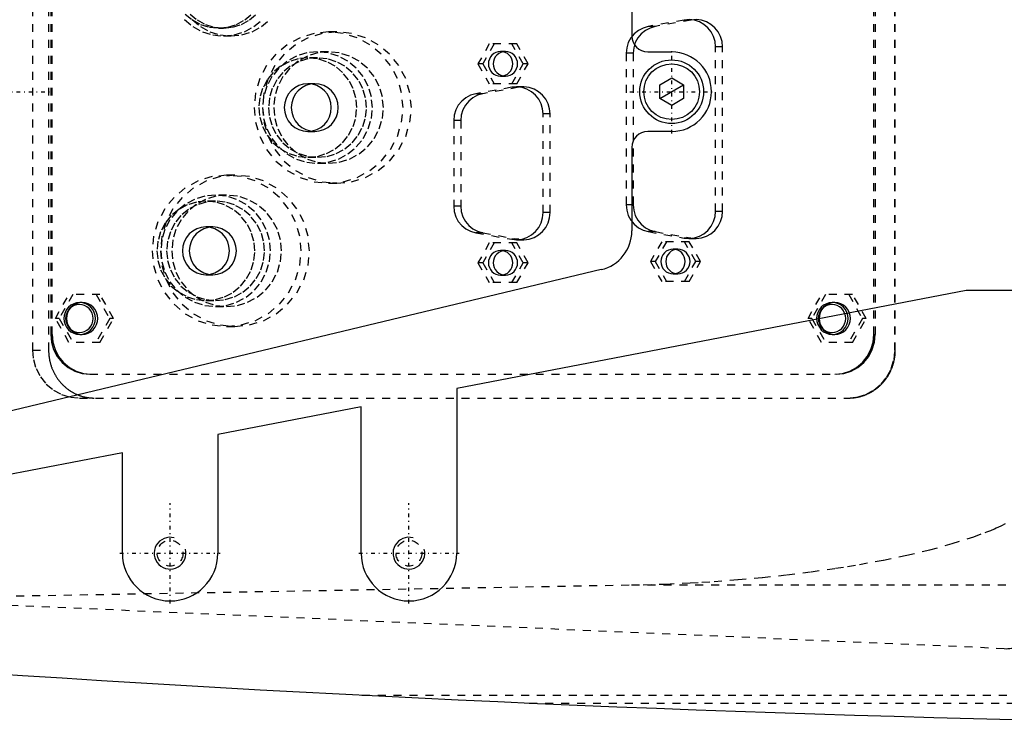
# Model space of a CAD drawing. Extents: x -906 to 181, y -120 to 120.
# Tile 5 of 10: x -669 to -545, y -79 to 9. Entities that reach past the tile are written whole.
import ezdxf

# ---------------------------------------------------------------- set-up
doc = ezdxf.new("R2010")
doc.units = 0
doc.linetypes.add('CENTER', pattern=[1.5, 0.45, -0.5, 0.05, -0.5])
doc.linetypes.add('DASHED', pattern=[2, 1, -1])
for name, color, linetype in [('AM_0', 7, 'CONTINUOUS'), ('AM_10', 7, 'CONTINUOUS'), ('AM_3', 7, 'DASHED'), ('AM_7', 7, 'CENTER')]:
    doc.layers.add(name, color=color, linetype=linetype)

msp = doc.modelspace()

# ---------------------------------------------------------------- linework, layer by layer
at = {"layer": 'AM_0', "color": 7, "linetype": 'CONTINUOUS'}
for p, q in [((-592, 17.5), (-592, 7)), ((-590, 5), (-587, 5)), ((-588.5, 0.87), (-587, 1.73)), ((-587, 1.73), (-585.5, 0.87)), ((-588.5, -0.87), (-588.5, 0.87)), ((-585.5, 0.87), (-585.5, -0.87)), ((-587, -1.73), (-588.5, -0.87)), ((-585.5, -0.87), (-587, -1.73)), ((-587, -5), (-590, -5)), ((-592, -7), (-592, -17.5)), ((-595.84, -22.36), (-678.85, -42.23)), ((-550, -25), (-614, -37.31)), ((-536.46, -25), (-550, -25)), ((-614, -37.31), (-614, -58)), ((-626, -39.62), (-644, -43.08)), ((-626, -58), (-626, -39.62)), ((-644, -43.08), (-644, -58)), ((-656, -45.38), (-680, -50)), ((-656, -58), (-656, -45.38))]:
    msp.add_line(p, q, dxfattribs=at)
for radius in [4, 3.5]:
    msp.add_circle((-587, 0), radius, dxfattribs=at)
for centre, radius, start, end in [((-590, 7), 2, 180, 270), ((-587, 0), 5, 270, 90), ((-590, -7), 2, 90, 180), ((-597, -17.5), 5, 283.4558, 0), ((-473.05, 2920.27), 3000, 262.64687, 268.73835), ((-650, -58), 6, 180, 0), ((-620, -58), 6, 180, 0)]:
    msp.add_arc(centre, radius, start, end, dxfattribs=at)
at = {"layer": 'AM_10', "color": 7, "linetype": 'CONTINUOUS'}
msp.add_line((-588.5, -0.87), (-585.5, 0.87), dxfattribs=at)
for centre in [(-650, -58), (-620, -58)]:
    msp.add_arc(centre, 2, 75, 15, dxfattribs=at)
at = {"layer": 'AM_3', "color": 6, "linetype": 'DASHED'}
for p, q in [((-667.29, 32.5), (-667.29, -32.5)), ((-665.26, 32.5), (-665.26, -32.5)), ((-558.96, -32.5), (-558.96, 32.5)), ((-558.91, -32.5), (-558.91, 32.5)), ((-665, 30.5), (-665, -30.5)), ((-664.83, -30.5), (-664.83, 30.5)), ((-561.6, -30.5), (-561.6, 30.5)), ((-561.42, 30.5), (-561.42, -30.5)), ((-585.42, 9), (-589.95, 8.19)), ((-584.53, 9), (-589.06, 8.19)), ((-584.53, 9), (-585.42, 9)), ((-643.91, 8), (-643.3, 8)), ((-629.05, 7.5), (-630.1, 7.5)), ((-589.06, 8.19), (-589.95, 8.19)), ((-643.3, 7), (-642.35, 7)), ((-630.1, 5), (-631.49, 5)), ((-609.91, 6), (-611.33, 3.5)), ((-609.3, 6), (-610.72, 3.5)), ((-606.46, 6), (-609.91, 6)), ((-607.88, 5.05), (-608.49, 5.05)), ((-605.65, 3.5), (-607.07, 6)), ((-605.04, 3.5), (-606.46, 6)), ((-580.6, 5.65), (-581.49, 5.65)), ((-581.49, -15.05), (-581.49, 5.65)), ((-580.6, -15.05), (-580.6, 5.65)), ((-631.49, 4.25), (-632.7, 4.25)), ((-592.71, 4.84), (-592.71, -14.24)), ((-591.83, 4.84), (-592.71, 4.84)), ((-591.83, 4.84), (-591.83, -14.24)), ((-611.33, 3.5), (-609.91, 1)), ((-610.72, 3.5), (-611.33, 3.5)), ((-610.72, 3.5), (-609.3, 1)), ((-607.07, 1), (-605.65, 3.5)), ((-606.46, 1), (-605.04, 3.5)), ((-605.04, 3.5), (-605.65, 3.5)), ((-608.49, 1.95), (-607.88, 1.95)), ((-631.83, 1), (-632.7, 1)), ((-607.08, 0.55), (-611.61, -0.26)), ((-606.2, 0.55), (-610.73, -0.26)), ((-606.46, 1), (-609.91, 1)), ((-606.2, 0.55), (-607.08, 0.55)), ((-605.62, 0.6), (-606.5, 0.6)), ((-610.73, -0.26), (-611.61, -0.26)), ((-614.38, -3.61), (-614.38, -14.39)), ((-613.49, -3.61), (-614.38, -3.61)), ((-613.49, -3.61), (-613.49, -14.39)), ((-602.27, -2.8), (-603.15, -2.8)), ((-603.15, -15.2), (-603.15, -2.8)), ((-602.27, -15.2), (-602.27, -2.8)), ((-632.7, -5), (-631.83, -5)), ((-632.7, -8.25), (-631.49, -8.25)), ((-631.49, -9), (-630.1, -9)), ((-641.86, -10.5), (-642.9, -10.5)), ((-630.1, -11.5), (-629.05, -11.5)), ((-642.9, -13), (-644.29, -13)), ((-644.29, -13.75), (-645.5, -13.75)), ((-613.49, -14.39), (-614.38, -14.39)), ((-591.83, -14.24), (-592.71, -14.24)), ((-602.27, -15.2), (-603.15, -15.2)), ((-580.6, -15.05), (-581.49, -15.05)), ((-644.63, -17), (-645.5, -17)), ((-611.61, -17.74), (-607.08, -18.55)), ((-610.73, -17.74), (-611.61, -17.74)), ((-610.73, -17.74), (-606.2, -18.55)), ((-606.2, -18.55), (-607.08, -18.55)), ((-589.95, -17.59), (-585.42, -18.4)), ((-589.06, -17.59), (-589.95, -17.59)), ((-589.06, -17.59), (-584.53, -18.4)), ((-584.53, -18.4), (-585.42, -18.4)), ((-584.84, -18.45), (-583.95, -18.45)), ((-609.91, -19), (-611.33, -21.5)), ((-609.3, -19), (-610.72, -21.5)), ((-606.46, -19), (-609.91, -19)), ((-605.65, -21.5), (-607.07, -19)), ((-606.5, -18.6), (-605.62, -18.6)), ((-605.04, -21.5), (-606.46, -19)), ((-588.24, -18.85), (-589.67, -21.35)), ((-587.64, -18.85), (-589.06, -21.35)), ((-584.79, -18.85), (-588.24, -18.85)), ((-583.98, -21.35), (-585.4, -18.85)), ((-583.37, -21.35), (-584.79, -18.85)), ((-607.88, -19.95), (-608.49, -19.95)), ((-586.22, -19.8), (-586.82, -19.8)), ((-611.33, -21.5), (-609.91, -24)), ((-610.72, -21.5), (-611.33, -21.5)), ((-610.72, -21.5), (-609.3, -24)), ((-607.07, -24), (-605.65, -21.5)), ((-606.46, -24), (-605.04, -21.5)), ((-605.04, -21.5), (-605.65, -21.5)), ((-589.67, -21.35), (-588.24, -23.85)), ((-589.06, -21.35), (-589.67, -21.35)), ((-589.06, -21.35), (-587.64, -23.85)), ((-585.4, -23.85), (-583.98, -21.35)), ((-584.79, -23.85), (-583.37, -21.35)), ((-583.37, -21.35), (-583.98, -21.35)), ((-645.5, -23), (-644.63, -23)), ((-608.49, -23.05), (-607.88, -23.05)), ((-586.82, -22.9), (-586.22, -22.9)), ((-606.46, -24), (-609.91, -24)), ((-584.79, -23.85), (-588.24, -23.85)), ((-664.41, -28.5), (-662.71, -25.5)), ((-662.22, -25.5), (-663.93, -28.5)), ((-658.81, -25.5), (-662.71, -25.5)), ((-659.3, -25.5), (-657.59, -28.5)), ((-657.1, -28.5), (-658.81, -25.5)), ((-569.87, -28.5), (-568.17, -25.5)), ((-567.68, -25.5), (-569.39, -28.5)), ((-564.27, -25.5), (-568.17, -25.5)), ((-564.75, -25.5), (-563.05, -28.5)), ((-562.56, -28.5), (-564.27, -25.5)), ((-661.05, -26.5), (-661.36, -26.5)), ((-645.5, -26.25), (-644.29, -26.25)), ((-644.29, -27), (-642.9, -27)), ((-566.51, -26.5), (-566.82, -26.5)), ((-662.71, -31.5), (-664.41, -28.5)), ((-663.93, -28.5), (-664.41, -28.5)), ((-663.93, -28.5), (-662.22, -31.5)), ((-657.59, -28.5), (-659.3, -31.5)), ((-658.81, -31.5), (-657.1, -28.5)), ((-657.1, -28.5), (-657.59, -28.5)), ((-642.9, -29.5), (-641.86, -29.5)), ((-568.17, -31.5), (-569.87, -28.5)), ((-569.39, -28.5), (-569.87, -28.5)), ((-569.39, -28.5), (-567.68, -31.5)), ((-563.05, -28.5), (-564.75, -31.5)), ((-564.27, -31.5), (-562.56, -28.5)), ((-562.56, -28.5), (-563.05, -28.5)), ((-665, -30.5), (-664.83, -30.5)), ((-661.36, -30.5), (-661.05, -30.5)), ((-566.82, -30.5), (-566.51, -30.5)), ((-561.6, -30.5), (-561.42, -30.5)), ((-658.81, -31.5), (-662.71, -31.5)), ((-564.27, -31.5), (-568.17, -31.5)), ((-667.29, -32.5), (-665.26, -32.5)), ((-558.96, -32.5), (-558.91, -32.5)), ((-660.08, -35.5), (-566.35, -35.5)), ((-661.38, -38.5), (-564.78, -38.5)), ((-545.22, -70), (-775.22, -60)), ((-689.33, -63.73), (-592.03, -61.98)), ((-592.03, -61.98), (-533.43, -61.98)), ((-625.92, -75.83), (-384.85, -75.83)), ((-604.88, -76.83), (-388.61, -76.83))]:
    msp.add_line(p, q, dxfattribs=at)
for points in [[(-648.18, 9.05), (-647.13, 8.18), (-645.94, 7.53), (-644.65, 7.13), (-643.3, 7), (-641.96, 7.13), (-640.67, 7.53), (-639.47, 8.18), (-638.43, 9.05)], [(-648.09, 9.76), (-647.19, 9.01), (-646.17, 8.46), (-645.06, 8.12), (-643.91, 8), (-642.76, 8.12), (-641.65, 8.46), (-640.63, 9.01), (-639.73, 9.76)], [(-647.48, 9.76), (-646.59, 9.01), (-645.57, 8.46), (-644.46, 8.12), (-643.3, 8), (-642.15, 8.12), (-641.04, 8.46), (-640.02, 9.01), (-639.13, 9.76)], [(-647.22, 9.05), (-646.18, 8.18), (-644.99, 7.53), (-643.69, 7.13), (-642.35, 7), (-641, 7.13), (-639.71, 7.53), (-638.52, 8.18), (-637.47, 9.05)], [(-581.49, 5.65), (-581.55, 6.3), (-581.74, 6.93), (-582.04, 7.52), (-582.45, 8.03), (-582.94, 8.45), (-583.51, 8.77), (-584.13, 8.97), (-584.77, 9.05), (-585.42, 9)], [(-580.6, 5.65), (-580.66, 6.3), (-580.85, 6.93), (-581.15, 7.52), (-581.56, 8.03), (-582.06, 8.45), (-582.62, 8.77), (-583.24, 8.97), (-583.89, 9.05), (-584.53, 9)], [(-589.95, 8.19), (-590.59, 8), (-591.18, 7.69), (-591.7, 7.27), (-592.13, 6.75), (-592.45, 6.16), (-592.65, 5.51), (-592.71, 4.84)], [(-589.06, 8.19), (-589.7, 8), (-590.3, 7.69), (-590.82, 7.27), (-591.25, 6.75), (-591.57, 6.16), (-591.76, 5.51), (-591.83, 4.84)], [(-603.15, -2.8), (-603.22, -2.15), (-603.4, -1.52), (-603.7, -0.93), (-604.11, -0.42), (-604.61, 0), (-605.18, 0.32), (-605.79, 0.52), (-606.44, 0.6), (-607.08, 0.55)], [(-602.27, -2.8), (-602.33, -2.15), (-602.52, -1.52), (-602.82, -0.93), (-603.23, -0.42), (-603.72, 0), (-604.29, 0.32), (-604.91, 0.52), (-605.55, 0.6), (-606.2, 0.55)], [(-611.61, -0.26), (-612.26, -0.45), (-612.85, -0.76), (-613.37, -1.18), (-613.8, -1.7), (-614.12, -2.29), (-614.31, -2.94), (-614.38, -3.61)], [(-610.73, -0.26), (-611.37, -0.45), (-611.96, -0.76), (-612.48, -1.18), (-612.91, -1.7), (-613.23, -2.29), (-613.43, -2.94), (-613.49, -3.61)], [(-614.38, -14.39), (-614.31, -15.06), (-614.12, -15.71), (-613.8, -16.3), (-613.37, -16.82), (-612.85, -17.24), (-612.26, -17.55), (-611.61, -17.74)], [(-613.49, -14.39), (-613.43, -15.06), (-613.23, -15.71), (-612.91, -16.3), (-612.48, -16.82), (-611.96, -17.24), (-611.37, -17.55), (-610.73, -17.74)], [(-592.71, -14.24), (-592.65, -14.91), (-592.45, -15.56), (-592.13, -16.15), (-591.7, -16.67), (-591.18, -17.09), (-590.59, -17.4), (-589.95, -17.59)], [(-591.83, -14.24), (-591.76, -14.91), (-591.57, -15.56), (-591.25, -16.15), (-590.82, -16.67), (-590.3, -17.09), (-589.7, -17.4), (-589.06, -17.59)], [(-607.08, -18.55), (-606.44, -18.6), (-605.79, -18.52), (-605.18, -18.32), (-604.61, -18), (-604.11, -17.58), (-603.7, -17.07), (-603.4, -16.48), (-603.22, -15.85), (-603.15, -15.2)], [(-606.2, -18.55), (-605.55, -18.6), (-604.91, -18.52), (-604.29, -18.32), (-603.72, -18), (-603.23, -17.58), (-602.82, -17.07), (-602.52, -16.48), (-602.33, -15.85), (-602.27, -15.2)], [(-585.42, -18.4), (-584.77, -18.45), (-584.13, -18.37), (-583.51, -18.17), (-582.94, -17.85), (-582.45, -17.43), (-582.04, -16.92), (-581.74, -16.33), (-581.55, -15.7), (-581.49, -15.05)], [(-584.53, -18.4), (-583.89, -18.45), (-583.24, -18.37), (-582.62, -18.17), (-582.06, -17.85), (-581.56, -17.43), (-581.15, -16.92), (-580.85, -16.33), (-580.66, -15.7), (-580.6, -15.05)], [(-665, -30.5), (-664.91, -31.48), (-664.63, -32.41), (-664.17, -33.28), (-663.56, -34.04), (-662.81, -34.66), (-661.96, -35.12), (-661.04, -35.4), (-660.08, -35.5)], [(-664.83, -30.5), (-664.73, -31.48), (-664.45, -32.41), (-664, -33.28), (-663.38, -34.04), (-662.64, -34.66), (-661.79, -35.12), (-660.86, -35.4), (-659.9, -35.5)], [(-566.52, -35.5), (-565.56, -35.4), (-564.63, -35.12), (-563.78, -34.66), (-563.04, -34.04), (-562.43, -33.28), (-561.97, -32.41), (-561.69, -31.48), (-561.6, -30.5)], [(-566.35, -35.5), (-565.38, -35.4), (-564.46, -35.12), (-563.61, -34.66), (-562.86, -34.04), (-562.25, -33.28), (-561.8, -32.41), (-561.52, -31.48), (-561.42, -30.5)], [(-667.29, -32.5), (-667.17, -33.67), (-666.84, -34.8), (-666.29, -35.83), (-665.56, -36.74), (-664.66, -37.49), (-663.64, -38.04), (-662.53, -38.38), (-661.38, -38.5)], [(-564.87, -38.5), (-563.72, -38.38), (-562.61, -38.04), (-561.59, -37.49), (-560.69, -36.74), (-559.96, -35.83), (-559.41, -34.8), (-559.07, -33.67), (-558.96, -32.5)]]:
    msp.add_lwpolyline(points, dxfattribs=at)
for points in [[(-630.1, -11.5), (-628.27, -11.32), (-626.52, -10.78), (-624.9, -9.9), (-623.48, -8.72), (-622.32, -7.28), (-621.45, -5.64), (-620.92, -3.85), (-620.74, -2), (-620.92, -0.15), (-621.45, 1.64), (-622.32, 3.28), (-623.48, 4.72), (-624.9, 5.9), (-626.52, 6.78), (-628.27, 7.32), (-630.1, 7.5), (-631.92, 7.32), (-633.68, 6.78), (-635.29, 5.9), (-636.71, 4.72), (-637.88, 3.28), (-638.74, 1.64), (-639.27, -0.15), (-639.45, -2), (-639.27, -3.85), (-638.74, -5.64), (-637.88, -7.28), (-636.71, -8.72), (-635.29, -9.9), (-633.68, -10.78), (-631.92, -11.32)], [(-629.05, -11.5), (-627.23, -11.32), (-625.47, -10.78), (-623.86, -9.9), (-622.44, -8.72), (-621.28, -7.28), (-620.41, -5.64), (-619.88, -3.85), (-619.7, -2), (-619.88, -0.15), (-620.41, 1.64), (-621.28, 3.28), (-622.44, 4.72), (-623.86, 5.9), (-625.47, 6.78), (-627.23, 7.32), (-629.05, 7.5), (-630.88, 7.32), (-632.64, 6.78), (-634.25, 5.9), (-635.67, 4.72), (-636.83, 3.28), (-637.7, 1.64), (-638.23, -0.15), (-638.41, -2), (-638.23, -3.85), (-637.7, -5.64), (-636.83, -7.28), (-635.67, -8.72), (-634.25, -9.9), (-632.64, -10.78), (-630.88, -11.32)], [(-631.49, -9), (-630.14, -8.87), (-628.85, -8.47), (-627.66, -7.82), (-626.61, -6.95), (-625.75, -5.89), (-625.12, -4.68), (-624.72, -3.37), (-624.59, -2), (-624.72, -0.63), (-625.12, 0.68), (-625.75, 1.89), (-626.61, 2.95), (-627.66, 3.82), (-628.85, 4.47), (-630.14, 4.87), (-631.49, 5), (-632.83, 4.87), (-634.12, 4.47), (-635.32, 3.82), (-636.36, 2.95), (-637.22, 1.89), (-637.85, 0.68), (-638.25, -0.63), (-638.38, -2), (-638.25, -3.37), (-637.85, -4.68), (-637.22, -5.89), (-636.36, -6.95), (-635.32, -7.82), (-634.12, -8.47), (-632.83, -8.87)], [(-630.1, -9), (-628.75, -8.87), (-627.46, -8.47), (-626.27, -7.82), (-625.22, -6.95), (-624.37, -5.89), (-623.73, -4.68), (-623.34, -3.37), (-623.2, -2), (-623.34, -0.63), (-623.73, 0.68), (-624.37, 1.89), (-625.22, 2.95), (-626.27, 3.82), (-627.46, 4.47), (-628.75, 4.87), (-630.1, 5), (-631.44, 4.87), (-632.73, 4.47), (-633.93, 3.82), (-634.97, 2.95), (-635.83, 1.89), (-636.47, 0.68), (-636.86, -0.63), (-636.99, -2), (-636.86, -3.37), (-636.47, -4.68), (-635.83, -5.89), (-634.97, -6.95), (-633.93, -7.82), (-632.73, -8.47), (-631.44, -8.87)], [(-608.49, 5.05), (-608.79, 5.02), (-609.07, 4.93), (-609.34, 4.79), (-609.57, 4.6), (-609.76, 4.36), (-609.9, 4.09), (-609.99, 3.8), (-610.02, 3.5), (-609.99, 3.2), (-609.9, 2.91), (-609.76, 2.64), (-609.57, 2.4), (-609.34, 2.21), (-609.07, 2.07), (-608.79, 1.98), (-608.49, 1.95), (-608.19, 1.98), (-607.9, 2.07), (-607.64, 2.21), (-607.41, 2.4), (-607.22, 2.64), (-607.08, 2.91), (-606.99, 3.2), (-606.96, 3.5), (-606.99, 3.8), (-607.08, 4.09), (-607.22, 4.36), (-607.41, 4.6), (-607.64, 4.79), (-607.9, 4.93), (-608.19, 5.02)], [(-607.88, 5.05), (-608.18, 5.02), (-608.47, 4.93), (-608.73, 4.79), (-608.96, 4.6), (-609.15, 4.36), (-609.29, 4.09), (-609.38, 3.8), (-609.41, 3.5), (-609.38, 3.2), (-609.29, 2.91), (-609.15, 2.64), (-608.96, 2.4), (-608.73, 2.21), (-608.47, 2.07), (-608.18, 1.98), (-607.88, 1.95), (-607.58, 1.98), (-607.3, 2.07), (-607.03, 2.21), (-606.8, 2.4), (-606.61, 2.64), (-606.47, 2.91), (-606.38, 3.2), (-606.35, 3.5), (-606.38, 3.8), (-606.47, 4.09), (-606.61, 4.36), (-606.8, 4.6), (-607.03, 4.79), (-607.3, 4.93), (-607.58, 5.02)], [(-632.7, -8.25), (-631.5, -8.13), (-630.35, -7.77), (-629.28, -7.2), (-628.35, -6.42), (-627.58, -5.47), (-627.02, -4.39), (-626.66, -3.22), (-626.55, -2), (-626.66, -0.78), (-627.02, 0.39), (-627.58, 1.47), (-628.35, 2.42), (-629.28, 3.2), (-630.35, 3.77), (-631.5, 4.13), (-632.7, 4.25), (-633.9, 4.13), (-635.06, 3.77), (-636.12, 3.2), (-637.05, 2.42), (-637.82, 1.47), (-638.39, 0.39), (-638.74, -0.78), (-638.86, -2), (-638.74, -3.22), (-638.39, -4.39), (-637.82, -5.47), (-637.05, -6.42), (-636.12, -7.2), (-635.06, -7.77), (-633.9, -8.13)], [(-631.49, -8.25), (-630.29, -8.13), (-629.13, -7.77), (-628.07, -7.2), (-627.13, -6.42), (-626.37, -5.47), (-625.8, -4.39), (-625.45, -3.22), (-625.33, -2), (-625.45, -0.78), (-625.8, 0.39), (-626.37, 1.47), (-627.13, 2.42), (-628.07, 3.2), (-629.13, 3.77), (-630.29, 4.13), (-631.49, 4.25), (-632.69, 4.13), (-633.84, 3.77), (-634.91, 3.2), (-635.84, 2.42), (-636.6, 1.47), (-637.17, 0.39), (-637.52, -0.78), (-637.64, -2), (-637.52, -3.22), (-637.17, -4.39), (-636.6, -5.47), (-635.84, -6.42), (-634.91, -7.2), (-633.84, -7.77), (-632.69, -8.13)], [(-632.7, -5), (-632.13, -4.94), (-631.57, -4.77), (-631.06, -4.49), (-630.61, -4.12), (-630.25, -3.67), (-629.97, -3.15), (-629.8, -2.59), (-629.75, -2), (-629.8, -1.41), (-629.97, -0.85), (-630.25, -0.33), (-630.61, 0.12), (-631.06, 0.49), (-631.57, 0.77), (-632.13, 0.94), (-632.7, 1), (-633.28, 0.94), (-633.83, 0.77), (-634.34, 0.49), (-634.79, 0.12), (-635.16, -0.33), (-635.43, -0.85), (-635.6, -1.41), (-635.66, -2), (-635.6, -2.59), (-635.43, -3.15), (-635.16, -3.67), (-634.79, -4.12), (-634.34, -4.49), (-633.83, -4.77), (-633.28, -4.94)], [(-631.83, -5), (-631.26, -4.94), (-630.7, -4.77), (-630.19, -4.49), (-629.74, -4.12), (-629.38, -3.67), (-629.1, -3.15), (-628.94, -2.59), (-628.88, -2), (-628.94, -1.41), (-629.1, -0.85), (-629.38, -0.33), (-629.74, 0.12), (-630.19, 0.49), (-630.7, 0.77), (-631.26, 0.94), (-631.83, 1), (-632.41, 0.94), (-632.96, 0.77), (-633.47, 0.49), (-633.92, 0.12), (-634.29, -0.33), (-634.56, -0.85), (-634.73, -1.41), (-634.79, -2), (-634.73, -2.59), (-634.56, -3.15), (-634.29, -3.67), (-633.92, -4.12), (-633.47, -4.49), (-632.96, -4.77), (-632.41, -4.94)], [(-642.9, -29.5), (-641.07, -29.32), (-639.32, -28.78), (-637.7, -27.9), (-636.28, -26.72), (-635.12, -25.28), (-634.25, -23.64), (-633.72, -21.85), (-633.54, -20), (-633.72, -18.15), (-634.25, -16.36), (-635.12, -14.72), (-636.28, -13.28), (-637.7, -12.1), (-639.32, -11.22), (-641.07, -10.68), (-642.9, -10.5), (-644.72, -10.68), (-646.48, -11.22), (-648.1, -12.1), (-649.51, -13.28), (-650.68, -14.72), (-651.54, -16.36), (-652.07, -18.15), (-652.25, -20), (-652.07, -21.85), (-651.54, -23.64), (-650.68, -25.28), (-649.51, -26.72), (-648.1, -27.9), (-646.48, -28.78), (-644.72, -29.32)], [(-641.86, -29.5), (-640.03, -29.32), (-638.28, -28.78), (-636.66, -27.9), (-635.24, -26.72), (-634.08, -25.28), (-633.21, -23.64), (-632.68, -21.85), (-632.5, -20), (-632.68, -18.15), (-633.21, -16.36), (-634.08, -14.72), (-635.24, -13.28), (-636.66, -12.1), (-638.28, -11.22), (-640.03, -10.68), (-641.86, -10.5), (-643.68, -10.68), (-645.44, -11.22), (-647.05, -12.1), (-648.47, -13.28), (-649.64, -14.72), (-650.5, -16.36), (-651.03, -18.15), (-651.21, -20), (-651.03, -21.85), (-650.5, -23.64), (-649.64, -25.28), (-648.47, -26.72), (-647.05, -27.9), (-645.44, -28.78), (-643.68, -29.32)], [(-644.29, -27), (-642.94, -26.87), (-641.65, -26.47), (-640.46, -25.82), (-639.41, -24.95), (-638.56, -23.89), (-637.92, -22.68), (-637.53, -21.37), (-637.39, -20), (-637.53, -18.63), (-637.92, -17.32), (-638.56, -16.11), (-639.41, -15.05), (-640.46, -14.18), (-641.65, -13.53), (-642.94, -13.13), (-644.29, -13), (-645.63, -13.13), (-646.93, -13.53), (-648.12, -14.18), (-649.16, -15.05), (-650.02, -16.11), (-650.66, -17.32), (-651.05, -18.63), (-651.18, -20), (-651.05, -21.37), (-650.66, -22.68), (-650.02, -23.89), (-649.16, -24.95), (-648.12, -25.82), (-646.93, -26.47), (-645.63, -26.87)], [(-642.9, -27), (-641.55, -26.87), (-640.26, -26.47), (-639.07, -25.82), (-638.02, -24.95), (-637.17, -23.89), (-636.53, -22.68), (-636.14, -21.37), (-636, -20), (-636.14, -18.63), (-636.53, -17.32), (-637.17, -16.11), (-638.02, -15.05), (-639.07, -14.18), (-640.26, -13.53), (-641.55, -13.13), (-642.9, -13), (-644.24, -13.13), (-645.54, -13.53), (-646.73, -14.18), (-647.77, -15.05), (-648.63, -16.11), (-649.27, -17.32), (-649.66, -18.63), (-649.79, -20), (-649.66, -21.37), (-649.27, -22.68), (-648.63, -23.89), (-647.77, -24.95), (-646.73, -25.82), (-645.54, -26.47), (-644.24, -26.87)], [(-645.5, -26.25), (-644.3, -26.13), (-643.15, -25.77), (-642.08, -25.2), (-641.15, -24.42), (-640.39, -23.47), (-639.82, -22.39), (-639.47, -21.22), (-639.35, -20), (-639.47, -18.78), (-639.82, -17.61), (-640.39, -16.53), (-641.15, -15.58), (-642.08, -14.8), (-643.15, -14.23), (-644.3, -13.87), (-645.5, -13.75), (-646.7, -13.87), (-647.86, -14.23), (-648.92, -14.8), (-649.86, -15.58), (-650.62, -16.53), (-651.19, -17.61), (-651.54, -18.78), (-651.66, -20), (-651.54, -21.22), (-651.19, -22.39), (-650.62, -23.47), (-649.86, -24.42), (-648.92, -25.2), (-647.86, -25.77), (-646.7, -26.13)], [(-644.29, -26.25), (-643.09, -26.13), (-641.93, -25.77), (-640.87, -25.2), (-639.94, -24.42), (-639.17, -23.47), (-638.6, -22.39), (-638.25, -21.22), (-638.13, -20), (-638.25, -18.78), (-638.6, -17.61), (-639.17, -16.53), (-639.94, -15.58), (-640.87, -14.8), (-641.93, -14.23), (-643.09, -13.87), (-644.29, -13.75), (-645.49, -13.87), (-646.64, -14.23), (-647.71, -14.8), (-648.64, -15.58), (-649.41, -16.53), (-649.97, -17.61), (-650.32, -18.78), (-650.44, -20), (-650.32, -21.22), (-649.97, -22.39), (-649.41, -23.47), (-648.64, -24.42), (-647.71, -25.2), (-646.64, -25.77), (-645.49, -26.13)], [(-645.5, -23), (-644.93, -22.94), (-644.37, -22.77), (-643.86, -22.49), (-643.41, -22.12), (-643.05, -21.67), (-642.77, -21.15), (-642.61, -20.59), (-642.55, -20), (-642.61, -19.41), (-642.77, -18.85), (-643.05, -18.33), (-643.41, -17.88), (-643.86, -17.51), (-644.37, -17.23), (-644.93, -17.06), (-645.5, -17), (-646.08, -17.06), (-646.63, -17.23), (-647.14, -17.51), (-647.59, -17.88), (-647.96, -18.33), (-648.23, -18.85), (-648.4, -19.41), (-648.46, -20), (-648.4, -20.59), (-648.23, -21.15), (-647.96, -21.67), (-647.59, -22.12), (-647.14, -22.49), (-646.63, -22.77), (-646.08, -22.94)], [(-644.63, -23), (-644.06, -22.94), (-643.5, -22.77), (-642.99, -22.49), (-642.55, -22.12), (-642.18, -21.67), (-641.91, -21.15), (-641.74, -20.59), (-641.68, -20), (-641.74, -19.41), (-641.91, -18.85), (-642.18, -18.33), (-642.55, -17.88), (-642.99, -17.51), (-643.5, -17.23), (-644.06, -17.06), (-644.63, -17), (-645.21, -17.06), (-645.77, -17.23), (-646.28, -17.51), (-646.72, -17.88), (-647.09, -18.33), (-647.36, -18.85), (-647.53, -19.41), (-647.59, -20), (-647.53, -20.59), (-647.36, -21.15), (-647.09, -21.67), (-646.72, -22.12), (-646.28, -22.49), (-645.77, -22.77), (-645.21, -22.94)], [(-608.49, -19.95), (-608.79, -19.98), (-609.07, -20.07), (-609.34, -20.21), (-609.57, -20.4), (-609.76, -20.64), (-609.9, -20.91), (-609.99, -21.2), (-610.02, -21.5), (-609.99, -21.8), (-609.9, -22.09), (-609.76, -22.36), (-609.57, -22.6), (-609.34, -22.79), (-609.07, -22.93), (-608.79, -23.02), (-608.49, -23.05), (-608.19, -23.02), (-607.9, -22.93), (-607.64, -22.79), (-607.41, -22.6), (-607.22, -22.36), (-607.08, -22.09), (-606.99, -21.8), (-606.96, -21.5), (-606.99, -21.2), (-607.08, -20.91), (-607.22, -20.64), (-607.41, -20.4), (-607.64, -20.21), (-607.9, -20.07), (-608.19, -19.98)], [(-607.88, -19.95), (-608.18, -19.98), (-608.47, -20.07), (-608.73, -20.21), (-608.96, -20.4), (-609.15, -20.64), (-609.29, -20.91), (-609.38, -21.2), (-609.41, -21.5), (-609.38, -21.8), (-609.29, -22.09), (-609.15, -22.36), (-608.96, -22.6), (-608.73, -22.79), (-608.47, -22.93), (-608.18, -23.02), (-607.88, -23.05), (-607.58, -23.02), (-607.3, -22.93), (-607.03, -22.79), (-606.8, -22.6), (-606.61, -22.36), (-606.47, -22.09), (-606.38, -21.8), (-606.35, -21.5), (-606.38, -21.2), (-606.47, -20.91), (-606.61, -20.64), (-606.8, -20.4), (-607.03, -20.21), (-607.3, -20.07), (-607.58, -19.98)], [(-586.82, -19.8), (-587.12, -19.83), (-587.41, -19.92), (-587.67, -20.06), (-587.9, -20.25), (-588.09, -20.49), (-588.23, -20.76), (-588.32, -21.05), (-588.35, -21.35), (-588.32, -21.65), (-588.23, -21.94), (-588.09, -22.21), (-587.9, -22.45), (-587.67, -22.64), (-587.41, -22.78), (-587.12, -22.87), (-586.82, -22.9), (-586.53, -22.87), (-586.24, -22.78), (-585.98, -22.64), (-585.74, -22.45), (-585.55, -22.21), (-585.41, -21.94), (-585.33, -21.65), (-585.3, -21.35), (-585.33, -21.05), (-585.41, -20.76), (-585.55, -20.49), (-585.74, -20.25), (-585.98, -20.06), (-586.24, -19.92), (-586.53, -19.83)], [(-586.22, -19.8), (-586.51, -19.83), (-586.8, -19.92), (-587.06, -20.06), (-587.29, -20.25), (-587.48, -20.49), (-587.63, -20.76), (-587.71, -21.05), (-587.74, -21.35), (-587.71, -21.65), (-587.63, -21.94), (-587.48, -22.21), (-587.29, -22.45), (-587.06, -22.64), (-586.8, -22.78), (-586.51, -22.87), (-586.22, -22.9), (-585.92, -22.87), (-585.63, -22.78), (-585.37, -22.64), (-585.14, -22.45), (-584.95, -22.21), (-584.81, -21.94), (-584.72, -21.65), (-584.69, -21.35), (-584.72, -21.05), (-584.81, -20.76), (-584.95, -20.49), (-585.14, -20.25), (-585.37, -20.06), (-585.63, -19.92), (-585.92, -19.83)], [(-661.36, -26.5), (-661.74, -26.54), (-662.11, -26.65), (-662.45, -26.84), (-662.75, -27.09), (-663, -27.39), (-663.18, -27.73), (-663.29, -28.11), (-663.33, -28.5), (-663.29, -28.89), (-663.18, -29.27), (-663, -29.61), (-662.75, -29.91), (-662.45, -30.16), (-662.11, -30.35), (-661.74, -30.46), (-661.36, -30.5), (-660.97, -30.46), (-660.6, -30.35), (-660.26, -30.16), (-659.96, -29.91), (-659.72, -29.61), (-659.54, -29.27), (-659.43, -28.89), (-659.39, -28.5), (-659.43, -28.11), (-659.54, -27.73), (-659.72, -27.39), (-659.96, -27.09), (-660.26, -26.84), (-660.6, -26.65), (-660.97, -26.54)], [(-661.4, -30.25), (-661.06, -30.22), (-660.74, -30.12), (-660.44, -29.96), (-660.18, -29.74), (-659.97, -29.47), (-659.81, -29.17), (-659.71, -28.84), (-659.68, -28.5), (-659.71, -28.16), (-659.81, -27.83), (-659.97, -27.53), (-660.18, -27.26), (-660.44, -27.04), (-660.74, -26.88), (-661.06, -26.78), (-661.4, -26.75), (-661.74, -26.78), (-662.06, -26.88), (-662.36, -27.04), (-662.62, -27.26), (-662.83, -27.53), (-662.99, -27.83), (-663.09, -28.16), (-663.12, -28.5), (-663.09, -28.84), (-662.99, -29.17), (-662.83, -29.47), (-662.62, -29.74), (-662.36, -29.96), (-662.06, -30.12), (-661.74, -30.22)], [(-661.05, -26.5), (-661.44, -26.54), (-661.81, -26.65), (-662.15, -26.84), (-662.45, -27.09), (-662.69, -27.39), (-662.87, -27.73), (-662.99, -28.11), (-663.02, -28.5), (-662.99, -28.89), (-662.87, -29.27), (-662.69, -29.61), (-662.45, -29.91), (-662.15, -30.16), (-661.81, -30.35), (-661.44, -30.46), (-661.05, -30.5), (-660.67, -30.46), (-660.3, -30.35), (-659.96, -30.16), (-659.66, -29.91), (-659.42, -29.61), (-659.23, -29.27), (-659.12, -28.89), (-659.08, -28.5), (-659.12, -28.11), (-659.23, -27.73), (-659.42, -27.39), (-659.66, -27.09), (-659.96, -26.84), (-660.3, -26.65), (-660.67, -26.54)], [(-566.82, -26.5), (-567.2, -26.54), (-567.57, -26.65), (-567.91, -26.84), (-568.21, -27.09), (-568.45, -27.39), (-568.64, -27.73), (-568.75, -28.11), (-568.79, -28.5), (-568.75, -28.89), (-568.64, -29.27), (-568.45, -29.61), (-568.21, -29.91), (-567.91, -30.16), (-567.57, -30.35), (-567.2, -30.46), (-566.82, -30.5), (-566.43, -30.46), (-566.06, -30.35), (-565.72, -30.16), (-565.42, -29.91), (-565.18, -29.61), (-565, -29.27), (-564.88, -28.89), (-564.85, -28.5), (-564.88, -28.11), (-565, -27.73), (-565.18, -27.39), (-565.42, -27.09), (-565.72, -26.84), (-566.06, -26.65), (-566.43, -26.54)], [(-566.86, -30.25), (-566.52, -30.22), (-566.2, -30.12), (-565.9, -29.96), (-565.64, -29.74), (-565.43, -29.47), (-565.27, -29.17), (-565.17, -28.84), (-565.14, -28.5), (-565.17, -28.16), (-565.27, -27.83), (-565.43, -27.53), (-565.64, -27.26), (-565.9, -27.04), (-566.2, -26.88), (-566.52, -26.78), (-566.86, -26.75), (-567.2, -26.78), (-567.52, -26.88), (-567.82, -27.04), (-568.08, -27.26), (-568.29, -27.53), (-568.45, -27.83), (-568.55, -28.16), (-568.58, -28.5), (-568.55, -28.84), (-568.45, -29.17), (-568.29, -29.47), (-568.08, -29.74), (-567.82, -29.96), (-567.52, -30.12), (-567.2, -30.22)], [(-566.51, -26.5), (-566.9, -26.54), (-567.27, -26.65), (-567.61, -26.84), (-567.91, -27.09), (-568.15, -27.39), (-568.33, -27.73), (-568.44, -28.11), (-568.48, -28.5), (-568.44, -28.89), (-568.33, -29.27), (-568.15, -29.61), (-567.91, -29.91), (-567.61, -30.16), (-567.27, -30.35), (-566.9, -30.46), (-566.51, -30.5), (-566.13, -30.46), (-565.76, -30.35), (-565.42, -30.16), (-565.12, -29.91), (-564.88, -29.61), (-564.69, -29.27), (-564.58, -28.89), (-564.54, -28.5), (-564.58, -28.11), (-564.69, -27.73), (-564.88, -27.39), (-565.12, -27.09), (-565.42, -26.84), (-565.76, -26.65), (-566.13, -26.54)]]:
    msp.add_lwpolyline(points, close=True, dxfattribs=at)
for points in [[(-665.26, -32.5, 0), (-665.26, -32.54, 0), (-665.26, -32.63, 0), (-665.26, -32.71, 0), (-665.26, -32.75, 0), (-665.25, -32.8, 0), (-665.25, -32.88, 0), (-665.24, -32.97, 0), (-665.24, -33.06, 0), (-665.23, -33.14, 0), (-665.22, -33.23, 0), (-665.21, -33.27, 0), (-665.21, -33.31, 0), (-665.2, -33.4, 0), (-665.18, -33.49, 0), (-665.17, -33.57, 0), (-665.15, -33.66, 0), (-665.14, -33.75, 0), (-665.13, -33.79, 0), (-665.12, -33.83, 0), (-665.1, -33.92, 0), (-665.08, -34.01, 0), (-665.07, -34.05, 0), (-665.06, -34.09, 0), (-665.03, -34.18, 0), (-665.01, -34.26, 0), (-665, -34.31, 0), (-664.98, -34.35, 0), (-664.96, -34.43, 0), (-664.93, -34.52, 0), (-664.9, -34.6, 0), (-664.87, -34.68, 0), (-664.84, -34.77, 0), (-664.82, -34.81, 0), (-664.8, -34.85, 0), (-664.77, -34.93, 0), (-664.73, -35.01, 0), (-664.7, -35.09, 0), (-664.66, -35.17, 0), (-664.62, -35.25, 0), (-664.6, -35.29, 0), (-664.58, -35.33, 0), (-664.54, -35.41, 0), (-664.5, -35.49, 0), (-664.46, -35.56, 0), (-664.41, -35.64, 0), (-664.37, -35.71, 0), (-664.35, -35.75, 0), (-664.32, -35.79, 0), (-664.28, -35.86, 0), (-664.23, -35.93, 0), (-664.18, -36.01, 0), (-664.13, -36.08, 0), (-664.08, -36.15, 0), (-664.06, -36.18, 0), (-664.03, -36.21, 0), (-663.98, -36.28, 0), (-663.93, -36.35, 0), (-663.87, -36.41, 0), (-663.82, -36.48, 0), (-663.77, -36.54, 0), (-663.74, -36.57, 0), (-663.71, -36.6, 0), (-663.66, -36.67, 0), (-663.6, -36.73, 0), (-663.57, -36.76, 0), (-663.54, -36.78, 0), (-663.49, -36.84, 0), (-663.43, -36.9, 0), (-663.4, -36.93, 0), (-663.37, -36.96, 0), (-663.31, -37.02, 0), (-663.24, -37.07, 0), (-663.18, -37.13, 0), (-663.12, -37.18, 0), (-663.05, -37.23, 0), (-663.02, -37.26, 0), (-662.99, -37.29, 0), (-662.92, -37.34, 0), (-662.85, -37.39, 0), (-662.78, -37.44, 0), (-662.72, -37.49, 0), (-662.65, -37.54, 0), (-662.61, -37.56, 0), (-662.57, -37.58, 0), (-662.5, -37.63, 0), (-662.43, -37.68, 0), (-662.36, -37.72, 0), (-662.28, -37.76, 0), (-662.21, -37.8, 0), (-662.17, -37.82, 0), (-662.14, -37.84, 0), (-662.06, -37.88, 0), (-661.98, -37.92, 0), (-661.91, -37.96, 0), (-661.83, -38, 0), (-661.75, -38.03, 0), (-661.71, -38.05, 0), (-661.67, -38.06, 0), (-661.59, -38.1, 0), (-661.52, -38.13, 0), (-661.44, -38.16, 0), (-661.36, -38.19, 0), (-661.28, -38.22, 0), (-661.24, -38.23, 0), (-661.2, -38.24, 0), (-661.11, -38.27, 0), (-661.03, -38.29, 0), (-660.99, -38.3, 0), (-660.95, -38.31, 0), (-660.87, -38.33, 0), (-660.79, -38.35, 0), (-660.75, -38.36, 0), (-660.71, -38.37, 0), (-660.63, -38.39, 0), (-660.54, -38.41, 0), (-660.46, -38.42, 0), (-660.38, -38.43, 0), (-660.3, -38.45, 0), (-660.26, -38.45, 0), (-660.22, -38.46, 0), (-660.14, -38.47, 0), (-660.05, -38.47, 0), (-659.97, -38.48, 0), (-659.89, -38.49, 0), (-659.81, -38.49, 0), (-659.77, -38.49, 0), (-659.73, -38.5, 0), (-659.65, -38.5, 0), (-659.57, -38.5, 0), (-659.53, -38.5, 0)], [(-564.78, -38.5, 0), (-564.74, -38.5, 0), (-564.66, -38.5, 0), (-564.58, -38.5, 0), (-564.53, -38.49, 0), (-564.49, -38.49, 0), (-564.41, -38.49, 0), (-564.33, -38.48, 0), (-564.24, -38.47, 0), (-564.16, -38.47, 0), (-564.07, -38.46, 0), (-564.03, -38.45, 0), (-563.99, -38.45, 0), (-563.91, -38.43, 0), (-563.82, -38.42, 0), (-563.74, -38.4, 0), (-563.65, -38.39, 0), (-563.57, -38.37, 0), (-563.53, -38.36, 0), (-563.49, -38.35, 0), (-563.4, -38.33, 0), (-563.32, -38.31, 0), (-563.28, -38.3, 0), (-563.23, -38.29, 0), (-563.15, -38.26, 0), (-563.07, -38.24, 0), (-563.03, -38.23, 0), (-562.98, -38.21, 0), (-562.9, -38.18, 0), (-562.82, -38.16, 0), (-562.74, -38.12, 0), (-562.66, -38.09, 0), (-562.58, -38.06, 0), (-562.54, -38.04, 0), (-562.5, -38.03, 0), (-562.42, -37.99, 0), (-562.34, -37.95, 0), (-562.26, -37.92, 0), (-562.18, -37.88, 0), (-562.1, -37.84, 0), (-562.06, -37.82, 0), (-562.03, -37.8, 0), (-561.95, -37.76, 0), (-561.87, -37.71, 0), (-561.8, -37.67, 0), (-561.73, -37.62, 0), (-561.65, -37.58, 0), (-561.62, -37.55, 0), (-561.58, -37.53, 0), (-561.51, -37.48, 0), (-561.44, -37.43, 0), (-561.37, -37.38, 0), (-561.3, -37.33, 0), (-561.23, -37.28, 0), (-561.2, -37.25, 0), (-561.16, -37.22, 0), (-561.1, -37.17, 0), (-561.03, -37.12, 0), (-560.97, -37.06, 0), (-560.9, -37, 0), (-560.84, -36.95, 0), (-560.81, -36.92, 0), (-560.78, -36.89, 0), (-560.72, -36.83, 0), (-560.66, -36.77, 0), (-560.63, -36.74, 0), (-560.6, -36.71, 0), (-560.55, -36.65, 0), (-560.49, -36.59, 0), (-560.46, -36.56, 0), (-560.43, -36.53, 0), (-560.38, -36.47, 0), (-560.32, -36.4, 0), (-560.27, -36.34, 0), (-560.21, -36.27, 0), (-560.16, -36.2, 0), (-560.14, -36.17, 0), (-560.11, -36.13, 0), (-560.06, -36.06, 0), (-560.01, -35.99, 0), (-559.96, -35.92, 0), (-559.91, -35.85, 0), (-559.86, -35.78, 0), (-559.84, -35.74, 0), (-559.82, -35.7, 0), (-559.77, -35.63, 0), (-559.73, -35.55, 0), (-559.68, -35.47, 0), (-559.64, -35.4, 0), (-559.6, -35.32, 0), (-559.58, -35.28, 0), (-559.56, -35.24, 0), (-559.52, -35.16, 0), (-559.48, -35.08, 0), (-559.45, -35, 0), (-559.41, -34.92, 0), (-559.38, -34.84, 0), (-559.36, -34.8, 0), (-559.34, -34.76, 0), (-559.31, -34.67, 0), (-559.28, -34.59, 0), (-559.25, -34.51, 0), (-559.22, -34.42, 0), (-559.19, -34.34, 0), (-559.18, -34.3, 0), (-559.17, -34.25, 0), (-559.14, -34.17, 0), (-559.12, -34.08, 0), (-559.11, -34.04, 0), (-559.1, -34, 0), (-559.08, -33.91, 0), (-559.06, -33.83, 0), (-559.05, -33.78, 0), (-559.04, -33.74, 0), (-559.02, -33.65, 0), (-559.01, -33.57, 0), (-558.99, -33.48, 0), (-558.98, -33.4, 0), (-558.97, -33.31, 0), (-558.96, -33.27, 0), (-558.95, -33.22, 0), (-558.94, -33.14, 0), (-558.94, -33.05, 0), (-558.93, -32.97, 0), (-558.92, -32.88, 0), (-558.92, -32.8, 0), (-558.92, -32.75, 0), (-558.92, -32.71, 0), (-558.91, -32.63, 0), (-558.91, -32.54, 0), (-558.91, -32.5, 0)], [(-592.03, -61.98, 0), (-590.59, -61.96, 0), (-587.67, -61.87, 0), (-584.69, -61.74, 0), (-583.19, -61.65, 0), (-581.68, -61.55, 0), (-578.64, -61.32, 0), (-575.58, -61.04, 0), (-572.52, -60.71, 0), (-569.46, -60.33, 0), (-566.41, -59.9, 0), (-564.9, -59.66, 0), (-563.39, -59.41, 0), (-560.41, -58.86, 0), (-557.47, -58.25, 0), (-554.59, -57.57, 0), (-551.78, -56.8, 0), (-549.05, -55.93, 0), (-547.64, -55.41, 0), (-547.41, -55.32, 0), (-546.93, -55.13, 0), (-546.46, -54.93, 0), (-546.22, -54.82, 0), (-545.99, -54.72, 0), (-545.52, -54.5, 0), (-545.06, -54.27, 0)]]:
    msp.add_polyline3d(points, dxfattribs=at)
for centre in [(-650, -58), (-620, -58)]:
    msp.add_circle(centre, 1.62, dxfattribs=at)
msp.add_arc((-545, -65), 5, 267.5104, 309.3459, dxfattribs=at)
at = {"layer": 'AM_7', "color": 4, "linetype": 'CENTER'}
for p, q in [((-587, -5.25), (-587, 5.25)), ((-704.95, 0), (-665.05, 0)), ((-592.25, 0), (-581.75, 0)), ((-650, -64.3), (-650, -51.7)), ((-620, -64.3), (-620, -51.7)), ((-656.3, -58), (-643.7, -58)), ((-626.3, -58), (-613.7, -58))]:
    msp.add_line(p, q, dxfattribs=at)

doc.saveas('drawing.dxf')
